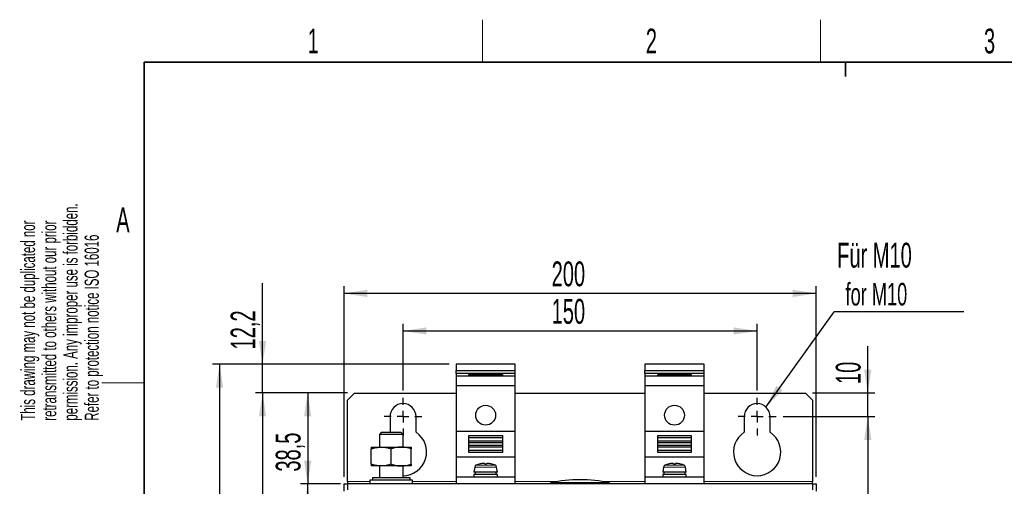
# Model space of a CAD drawing. Header units: millimetres. Extents: x 5 to 418, y 2 to 292.
# Tile 4 of 16: x 8 to 147, y 223 to 288. Entities that reach past the tile are written whole.
import ezdxf

# ---------------------------------------------------------------- set-up
doc = ezdxf.new("R2010")
doc.units = ezdxf.units.MM
doc.layers.add('SLD-0', color=7, linetype='Continuous')
doc.styles.add('SLDTEXTSTYLE0', font='TXT', dxfattribs={"width": 0.605})
doc.dimstyles.new('SLDDIMSTYLE0', dxfattribs={"dimtxt": 3.5, "dimasz": 3.302, "dimexe": 0, "dimexo": 0.0625, "dimgap": 0.875, "dimtad": 1, "dimlfac": 3, "dimrnd": 1e-09, "dimzin": 12, "dimdsep": 46, "dimtxsty": 'SLDTEXTSTYLE0', "dimsah": 1, "dimcen": 0.09, "dimadec": 0, "dimazin": 3, "dimtfac": 1, "dimtmove": 0, "dimatfit": 0, "dimfxl": 1, "dimfrac": 2, "dimtolj": 1, "dimtzin": 12, "dimarcsym": 0})
doc.dimstyles.new('SLDDIMSTYLE1', dxfattribs={"dimtxt": 3.5, "dimasz": 3.302, "dimexe": 0, "dimexo": 0.0625, "dimgap": 0.875, "dimtad": 1, "dimlfac": 3, "dimrnd": 1e-09, "dimzin": 12, "dimdsep": 46, "dimtxsty": 'SLDTEXTSTYLE0', "dimsah": 1, "dimcen": 0.09, "dimadec": 0, "dimazin": 3, "dimtfac": 1, "dimtofl": 0, "dimtmove": 0, "dimatfit": 3, "dimfxl": 1, "dimfrac": 2, "dimtolj": 1, "dimtzin": 12, "dimarcsym": 0})
doc.dimstyles.new('SLDDIMSTYLE2', dxfattribs={"dimtxt": 3.5, "dimasz": 3.302, "dimexe": 0, "dimexo": 0.0625, "dimgap": 0.875, "dimtad": 1, "dimdec": 1, "dimlfac": 3, "dimrnd": 1e-09, "dimzin": 12, "dimdsep": 46, "dimtxsty": 'SLDTEXTSTYLE0', "dimsah": 1, "dimcen": 0.09, "dimadec": 0, "dimazin": 3, "dimtfac": 1, "dimtdec": 1, "dimtofl": 0, "dimtmove": 0, "dimatfit": 3, "dimfxl": 1, "dimfrac": 2, "dimtolj": 1, "dimtzin": 12, "dimarcsym": 0})
doc.dimstyles.new('SLDDIMSTYLE3', dxfattribs={"dimtxt": 3.5, "dimasz": 3.302, "dimexe": 0, "dimexo": 0.0625, "dimgap": 0.875, "dimtad": 1, "dimdec": 1, "dimlfac": 3, "dimrnd": 1e-09, "dimzin": 12, "dimdsep": 46, "dimtxsty": 'SLDTEXTSTYLE0', "dimsah": 1, "dimcen": 0.09, "dimadec": 0, "dimazin": 3, "dimtfac": 1, "dimtdec": 1, "dimtmove": 0, "dimatfit": 0, "dimfxl": 1, "dimfrac": 2, "dimtolj": 1, "dimtzin": 12, "dimarcsym": 0})
doc.dimstyles.new('SLDDIMSTYLE4', dxfattribs={"dimtxt": 0.18, "dimasz": 3.302, "dimexe": 0, "dimexo": 0.0625, "dimgap": 0, "dimtad": 0, "dimtih": 1, "dimtoh": 1, "dimdec": 0, "dimrnd": 1e-09, "dimzin": 0, "dimdsep": 46, "dimtxsty": 'Standard', "dimsah": 1, "dimcen": 0.09, "dimadec": 0, "dimazin": 0, "dimtfac": 3.302, "dimtdec": 0, "dimtofl": 0, "dimtmove": 0, "dimatfit": 3, "dimfxl": 1, "dimfrac": 2, "dimtolj": 1, "dimtzin": 0, "dimarcsym": 0})

# ---------------------------------------------------------------- blocks, each defined once
blk = doc.blocks.new('_D')
at = {"layer": 'SLD-0', "color": 7}
for p, q in [((128.16, 235.82), (128.16, 242.43)), ((120.37, 235.82), (129.16, 235.82)), ((128.16, 232.48), (128.16, 235.82)), ((116.2, 232.48), (129.16, 232.48)), ((128.16, 232.48), (128.16, 226.13))]:
    blk.add_line(p, q, dxfattribs=at)
for points in [[(128.16, 235.82), (128.66, 239.12), (127.65, 239.12)], [(128.16, 232.48), (127.65, 229.18), (128.66, 229.18)]]:
    blk.add_solid(points, dxfattribs=at)
at = {"layer": 'SLD-0', "color": 7, "insert": (123.64, 237.08), "char_height": 3.5, "attachment_point": 1, "rotation": 90, "style": 'SLDTEXTSTYLE0'}
blk.add_mtext('10', dxfattribs=at)
blk = doc.blocks.new('_D_1')
at = {"layer": 'SLD-0', "color": 7}
for p, q in [((116.2, 232.48), (129.16, 232.48)), ((128.16, 232.48), (128.16, 145.82)), ((116.2, 145.82), (129.16, 145.82))]:
    blk.add_line(p, q, dxfattribs=at)
for points in [[(128.16, 232.48), (127.65, 229.18), (128.66, 229.18)], [(128.16, 145.82), (128.66, 149.12), (127.65, 149.12)]]:
    blk.add_solid(points, dxfattribs=at)
at = {"layer": 'SLD-0', "color": 7, "insert": (123.64, 185.14), "char_height": 3.5, "attachment_point": 1, "rotation": 90, "style": 'SLDTEXTSTYLE0'}
blk.add_mtext('260', dxfattribs=at)
blk = doc.blocks.new('_D_2')
at = {"layer": 'SLD-0', "color": 7}
for p, q in [((62.53, 236.15), (62.53, 245.57)), ((112.53, 236.15), (112.53, 245.57)), ((62.53, 244.57), (112.53, 244.57))]:
    blk.add_line(p, q, dxfattribs=at)
for points in [[(62.53, 244.57), (65.84, 244.07), (65.84, 245.08)], [(112.53, 244.57), (109.23, 245.08), (109.23, 244.07)]]:
    blk.add_solid(points, dxfattribs=at)
at = {"layer": 'SLD-0', "color": 7, "insert": (83.52, 249.09), "char_height": 3.5, "attachment_point": 1, "style": 'SLDTEXTSTYLE0'}
blk.add_mtext('150', dxfattribs=at)
blk = doc.blocks.new('_D_3')
at = {"layer": 'SLD-0', "color": 7}
for p, q in [((54.2, 223.98), (54.2, 250.87)), ((120.87, 223.98), (120.87, 250.87)), ((120.87, 249.87), (54.2, 249.87))]:
    blk.add_line(p, q, dxfattribs=at)
for points in [[(54.2, 249.87), (57.5, 249.36), (57.5, 250.38)], [(120.87, 249.87), (117.56, 250.38), (117.56, 249.36)]]:
    blk.add_solid(points, dxfattribs=at)
at = {"layer": 'SLD-0', "color": 7, "insert": (83.52, 254.38), "char_height": 3.5, "attachment_point": 1, "style": 'SLDTEXTSTYLE0'}
blk.add_mtext('200', dxfattribs=at)
blk = doc.blocks.new('_D_4')
at = {"layer": 'SLD-0', "color": 7}
for p, q in [((54.7, 235.82), (48.07, 235.82)), ((49.07, 235.82), (49.07, 222.98)), ((53.7, 222.98), (48.07, 222.98))]:
    blk.add_line(p, q, dxfattribs=at)
for points in [[(49.07, 235.82), (48.56, 232.51), (49.58, 232.51)], [(49.07, 222.98), (49.58, 226.28), (48.56, 226.28)]]:
    blk.add_solid(points, dxfattribs=at)
at = {"layer": 'SLD-0', "color": 7, "insert": (44.56, 224.72), "char_height": 3.5, "attachment_point": 1, "rotation": 90, "style": 'SLDTEXTSTYLE0'}
blk.add_mtext('38,5', dxfattribs=at)
blk = doc.blocks.new('_D_5')
at = {"layer": 'SLD-0', "color": 7}
for p, q in [((53.7, 222.98), (48.07, 222.98)), ((49.07, 149.65), (49.07, 222.98)), ((53.7, 149.65), (48.07, 149.65))]:
    blk.add_line(p, q, dxfattribs=at)
for points in [[(49.07, 222.98), (48.56, 219.68), (49.58, 219.68)], [(49.07, 149.65), (49.58, 152.95), (48.56, 152.95)]]:
    blk.add_solid(points, dxfattribs=at)
at = {"layer": 'SLD-0', "color": 7, "insert": (44.56, 182.3), "char_height": 3.5, "attachment_point": 1, "rotation": 90, "style": 'SLDTEXTSTYLE0'}
blk.add_mtext('220', dxfattribs=at)
blk = doc.blocks.new('_D_6')
at = {"layer": 'SLD-0', "color": 7}
for p, q in [((54.7, 235.82), (41.7, 235.82)), ((42.7, 235.82), (42.7, 142.48)), ((54.7, 142.48), (41.7, 142.48))]:
    blk.add_line(p, q, dxfattribs=at)
for points in [[(42.7, 235.82), (42.19, 232.51), (43.21, 232.51)], [(42.7, 142.48), (43.21, 145.78), (42.19, 145.78)]]:
    blk.add_solid(points, dxfattribs=at)
at = {"layer": 'SLD-0', "color": 7, "insert": (38.19, 185.14), "char_height": 3.5, "attachment_point": 1, "rotation": 90, "style": 'SLDTEXTSTYLE0'}
blk.add_mtext('280', dxfattribs=at)
blk = doc.blocks.new('_D_7')
at = {"layer": 'SLD-0', "color": 7}
for p, q in [((42.7, 239.87), (42.7, 251.32)), ((69.03, 239.87), (41.7, 239.87)), ((42.7, 235.82), (42.7, 239.87)), ((54.7, 235.82), (41.7, 235.82)), ((42.7, 235.82), (42.7, 229.47))]:
    blk.add_line(p, q, dxfattribs=at)
for points in [[(42.7, 239.87), (43.21, 243.17), (42.19, 243.17)], [(42.7, 235.82), (42.19, 232.51), (43.21, 232.51)]]:
    blk.add_solid(points, dxfattribs=at)
at = {"layer": 'SLD-0', "color": 7, "insert": (38.19, 241.96), "char_height": 3.5, "attachment_point": 1, "rotation": 90, "style": 'SLDTEXTSTYLE0'}
blk.add_mtext('12,2', dxfattribs=at)
blk = doc.blocks.new('_D_8')
at = {"layer": 'SLD-0', "color": 7}
for p, q in [((69.03, 239.87), (35.63, 239.87)), ((36.63, 239.87), (36.63, 132.76)), ((69.03, 132.76), (35.63, 132.76))]:
    blk.add_line(p, q, dxfattribs=at)
for points in [[(36.63, 239.87), (36.12, 236.57), (37.14, 236.57)], [(36.63, 132.76), (37.14, 136.06), (36.12, 136.06)]]:
    blk.add_solid(points, dxfattribs=at)
at = {"layer": 'SLD-0', "color": 7, "insert": (32.12, 180.3), "char_height": 3.5, "attachment_point": 1, "rotation": 90, "style": 'SLDTEXTSTYLE0'}
blk.add_mtext('321,3', dxfattribs=at)
blk = doc.blocks.new('SW_NOTE_0')
at = {"layer": 'SLD-0', "color": 0}
blk.add_line((18.31, 0), (0, 0), dxfattribs=at)
at = {"layer": 'SLD-0', "color": 0, "attachment_point": 1, "style": 'SLDTEXTSTYLE0'}
for s, insert, char_height in [('Für M10', (0.44, 9.75), 3.5), ('for M10', (1.63, 4.08), 3.175)]:
    blk.add_mtext(s, dxfattribs=dict(at, insert=insert, char_height=char_height))
blk = doc.blocks.new('SW_CENTERMARKSYMBOL_0')
at = {"layer": 'SLD-0', "color": 0}
for p, q in [((0, 1.67), (0, 2.67)), ((-1.67, 0), (-2.67, 0)), ((0, 0), (-0.83, 0)), ((0, 0), (0, 0.83)), ((0, 0), (0, -0.83)), ((0, 0), (0.83, 0)), ((1.67, 0), (2.67, 0)), ((0, -1.67), (0, -2.67))]:
    blk.add_line(p, q, dxfattribs=at)
blk = doc.blocks.new('SW_CENTERMARKSYMBOL_1')
at = {"layer": 'SLD-0', "color": 0}
for p, q in [((0, 1.67), (0, 2.67)), ((-1.67, 0), (-2.67, 0)), ((0, 0), (-0.83, 0)), ((0, 0), (0, 0.83)), ((0, 0), (0, -0.83)), ((0, 0), (0.83, 0)), ((1.67, 0), (2.67, 0)), ((0, -1.67), (0, -2.67))]:
    blk.add_line(p, q, dxfattribs=at)

msp = doc.modelspace()

# ---------------------------------------------------------------- linework, layer by layer
at = {"color": 7, "linetype": 'Continuous', "lineweight": 25}
for p, q in [((78.3668, 239.8705), (70.0334, 239.8705)), ((70.0334, 239.8705), (70.0334, 238.9708)), ((78.3668, 238.9708), (78.3668, 239.8705)), ((105.0334, 239.8705), (96.7001, 239.8705)), ((96.7001, 239.8705), (96.7001, 238.9708)), ((105.0334, 238.9708), (105.0334, 239.8705)), ((70.0334, 238.9708), (78.3668, 238.9708)), ((70.0334, 238.5469), (70.0334, 238.9708)), ((78.3668, 238.5469), (70.0334, 238.5469)), ((70.0334, 238.5469), (70.0334, 238.2084)), ((78.3668, 238.2084), (70.0334, 238.2084)), ((70.0334, 238.2084), (70.0334, 236.8152)), ((71.8334, 238.2084), (71.8334, 238.4124)), ((71.8334, 238.4124), (76.5668, 238.4124)), ((76.5668, 238.4124), (76.5668, 238.2084)), ((78.3668, 238.5469), (78.3668, 238.9708)), ((78.3668, 238.2084), (78.3668, 238.5469)), ((78.3668, 236.8152), (78.3668, 238.2084)), ((96.7001, 238.9708), (105.0334, 238.9708)), ((96.7001, 238.5469), (96.7001, 238.9708)), ((105.0334, 238.5469), (96.7001, 238.5469)), ((96.7001, 238.5469), (96.7001, 238.2084)), ((105.0334, 238.2084), (96.7001, 238.2084)), ((96.7001, 238.2084), (96.7001, 236.8152)), ((98.5001, 238.2084), (98.5001, 238.4124)), ((98.5001, 238.4124), (103.2334, 238.4124)), ((103.2334, 238.4124), (103.2334, 238.2084)), ((105.0334, 238.5469), (105.0334, 238.9708)), ((105.0334, 238.2084), (105.0334, 238.5469)), ((105.0334, 236.8152), (105.0334, 238.2084)), ((78.3668, 236.8152), (70.0334, 236.8152)), ((70.0334, 236.8152), (70.0334, 230.4485)), ((78.3668, 230.4485), (78.3668, 236.8152)), ((105.0334, 236.8152), (96.7001, 236.8152)), ((96.7001, 236.8152), (96.7001, 230.4485)), ((105.0334, 230.4485), (105.0334, 236.8152)), ((55.7001, 235.8152), (54.7001, 234.8152)), ((55.7001, 235.8152), (70.0334, 235.8152)), ((78.3668, 235.8152), (96.7001, 235.8152)), ((105.0334, 235.8152), (119.3668, 235.8152)), ((120.3668, 234.8152), (119.3668, 235.8152)), ((54.7001, 223.3152), (54.7001, 234.8152)), ((120.3668, 234.8152), (120.3668, 223.3152)), ((60.7001, 232.4819), (60.7001, 230.2657)), ((64.3668, 230.2657), (64.3668, 232.4819)), ((110.7001, 232.4819), (110.7001, 230.2657)), ((114.3668, 230.2657), (114.3668, 232.4819)), ((59.4668, 230.2452), (59.2001, 229.9785)), ((59.2001, 229.9785), (59.2001, 228.1819)), ((62.5334, 229.9785), (59.2001, 229.9785)), ((62.2668, 230.2452), (59.4668, 230.2452)), ((62.5334, 229.9785), (62.2668, 230.2452)), ((62.5334, 228.1819), (62.5334, 229.9785)), ((70.0334, 230.4485), (78.3668, 230.4485)), ((70.0334, 230.4485), (70.0334, 226.7819)), ((71.8334, 229.8017), (76.5668, 229.8017)), ((71.8334, 227.4286), (71.8334, 229.8017)), ((71.8334, 229.5235), (76.5668, 229.5235)), ((76.5668, 229.8017), (76.5668, 227.4286)), ((78.3668, 226.7819), (78.3668, 230.4485)), ((96.7001, 230.4485), (105.0334, 230.4485)), ((96.7001, 230.4485), (96.7001, 226.7819)), ((98.5001, 229.8017), (103.2334, 229.8017)), ((98.5001, 227.4286), (98.5001, 229.8017)), ((98.5001, 229.5235), (103.2334, 229.5235)), ((103.2334, 229.8017), (103.2334, 227.4286)), ((105.0334, 226.7819), (105.0334, 230.4485)), ((58.0334, 228.1819), (59.4501, 228.1819)), ((59.4501, 228.1819), (62.2834, 228.1819)), ((62.2834, 228.1819), (63.7001, 228.1819)), ((76.5668, 229.0152), (71.8334, 229.0152)), ((71.8334, 228.8152), (76.5668, 228.8152)), ((76.5668, 228.4152), (71.8334, 228.4152)), ((71.8334, 228.2152), (76.5668, 228.2152)), ((103.2334, 229.0152), (98.5001, 229.0152)), ((98.5001, 228.8152), (103.2334, 228.8152)), ((103.2334, 228.4152), (98.5001, 228.4152)), ((98.5001, 228.2152), (103.2334, 228.2152)), ((58.0334, 225.7683), (58.0334, 227.9288)), ((60.8668, 225.7683), (60.8668, 227.9288)), ((63.7001, 225.7683), (63.7001, 227.9288)), ((78.3668, 226.7819), (70.0334, 226.7819)), ((70.0334, 226.7819), (70.0334, 223.9819)), ((76.5668, 227.7069), (71.8334, 227.7069)), ((76.5668, 227.4286), (71.8334, 227.4286)), ((78.3668, 223.9819), (78.3668, 226.7819)), ((105.0334, 226.7819), (96.7001, 226.7819)), ((96.7001, 226.7819), (96.7001, 223.9819)), ((103.2334, 227.7069), (98.5001, 227.7069)), ((103.2334, 227.4286), (98.5001, 227.4286)), ((105.0334, 223.9819), (105.0334, 226.7819)), ((59.4501, 225.5152), (58.0334, 225.5152)), ((59.2001, 225.5152), (59.2001, 223.8485)), ((62.2834, 225.5152), (59.4501, 225.5152)), ((63.7001, 225.5152), (62.2834, 225.5152)), ((62.5334, 223.8485), (62.5334, 225.5152)), ((72.6634, 225.3689), (72.5334, 224.6319)), ((73.3055, 225.7737), (73.305, 225.7761)), ((74.0721, 225.7737), (74.0547, 225.8727)), ((74.3456, 225.8727), (74.3281, 225.7737)), ((75.0952, 225.7761), (75.0948, 225.7737)), ((75.8668, 224.6319), (75.7368, 225.3689)), ((99.3301, 225.3689), (99.2001, 224.6319)), ((99.9721, 225.7737), (99.9717, 225.7761)), ((100.7388, 225.7737), (100.7213, 225.8727)), ((101.0122, 225.8727), (100.9948, 225.7737)), ((101.7619, 225.7761), (101.7614, 225.7737)), ((102.5334, 224.6319), (102.4035, 225.3689)), ((58.2001, 223.8485), (58.2001, 223.5152)), ((60.8668, 223.8485), (58.2001, 223.8485)), ((63.5334, 223.8485), (60.8668, 223.8485)), ((63.5334, 223.5152), (63.5334, 223.8485)), ((70.0334, 223.9819), (78.3668, 223.9819)), ((70.0334, 223.9819), (70.0334, 222.9819)), ((75.8668, 224.6319), (72.5334, 224.6319)), ((72.5334, 224.3152), (72.5334, 223.9819)), ((75.8668, 224.3152), (72.5334, 224.3152)), ((72.7001, 224.6319), (72.7001, 224.3152)), ((75.7001, 224.3152), (75.7001, 224.6319)), ((75.8668, 223.9819), (75.8668, 224.3152)), ((78.3668, 222.9819), (78.3668, 223.9819)), ((96.7001, 223.9819), (105.0334, 223.9819)), ((96.7001, 223.9819), (96.7001, 222.9819)), ((102.5334, 224.6319), (99.2001, 224.6319)), ((99.2001, 224.3152), (99.2001, 223.9819)), ((102.5334, 224.3152), (99.2001, 224.3152)), ((99.3668, 224.6319), (99.3668, 224.3152)), ((102.3668, 224.3152), (102.3668, 224.6319)), ((102.5334, 223.9819), (102.5334, 224.3152)), ((105.0334, 222.9819), (105.0334, 223.9819)), ((54.2001, 222.9819), (54.7001, 222.9819)), ((54.2001, 221.9819), (54.2001, 222.9819)), ((54.7001, 223.3152), (54.7001, 222.9819)), ((120.3668, 222.9819), (54.7001, 222.9819)), ((54.7001, 222.9819), (54.7001, 222.1485)), ((57.8668, 223.5152), (57.8668, 222.9819)), ((63.8668, 223.5152), (57.8668, 223.5152)), ((63.8668, 222.9819), (63.8668, 223.5152)), ((83.3668, 223.1152), (83.3668, 222.9819)), ((91.7001, 223.1152), (83.3668, 223.1152)), ((91.7001, 222.9819), (91.7001, 223.1152)), ((120.3668, 222.9819), (120.3668, 223.3152)), ((120.3668, 222.9819), (120.8668, 222.9819)), ((120.3668, 222.9819), (120.3668, 222.1485)), ((120.8668, 222.9819), (120.8668, 221.9819))]:
    msp.add_line(p, q, dxfattribs=at)
at = {"color": 7, "linetype": 'Continuous', "lineweight": 18}
for p, q in [((76.5668, 229.5283), (71.8334, 229.5283)), ((103.2334, 229.5283), (98.5001, 229.5283)), ((71.8334, 227.7021), (76.5668, 227.7021)), ((98.5001, 227.7021), (103.2334, 227.7021)), ((75.7368, 225.3689), (72.6634, 225.3689)), ((72.8574, 225.6161), (75.5428, 225.6161)), ((102.4035, 225.3689), (99.3301, 225.3689)), ((99.5241, 225.6161), (102.2095, 225.6161)), ((57.8668, 223.3152), (54.7001, 223.3152)), ((70.0334, 223.3152), (63.8668, 223.3152)), ((84.3753, 223.3152), (78.3668, 223.3152)), ((96.7001, 223.3152), (90.6916, 223.3152)), ((120.3668, 223.3152), (105.0334, 223.3152))]:
    msp.add_line(p, q, dxfattribs=at)
at = {"color": 7, "linetype": 'Continuous', "lineweight": 25}
for centre in [(74.2001, 232.6819), (100.8668, 232.6819)]:
    msp.add_circle(centre, 1.4, dxfattribs=at)
for centre, radius, start, end in [((62.5334, 232.4819), 1.8333, 0, 180), ((112.5334, 232.4819), 1.8333, 0, 180), ((62.5334, 227.4819), 3.3333, 270, 56.632987), ((112.5334, 227.4819), 3.3333, 123.367013, 56.632987), ((72.9917, 225.311), 0.3333, 113.754023, 170), ((74.2001, 222.5652), 3.3333, 105.576457, 113.754023), ((74.1994, 222.5447), 3.3504, 96.630072, 105.474848), ((74.0437, 223.3515), 2.5318, 91.745752, 95.237104), ((73.9198, 225.0256), 0.8578, 80.954421, 86.876592), ((74.2001, 222.4074), 3.3687, 87.822674, 92.177326), ((74.4804, 225.0256), 0.8578, 93.123408, 99.045579), ((74.3566, 223.3515), 2.5318, 84.762896, 88.254248), ((74.2008, 222.5447), 3.3504, 74.525152, 83.369928), ((74.2001, 222.5652), 3.3333, 66.245977, 74.423543), ((75.4085, 225.311), 0.3333, 10, 66.245977), ((99.6583, 225.311), 0.3333, 113.754023, 170), ((100.8668, 222.5652), 3.3333, 105.576457, 113.754023), ((100.8661, 222.5447), 3.3504, 96.630072, 105.474848), ((100.7103, 223.3515), 2.5318, 91.745752, 95.237104), ((100.5865, 225.0256), 0.8578, 80.954421, 86.876592), ((100.8668, 222.4074), 3.3687, 87.822674, 92.177326), ((101.1471, 225.0256), 0.8578, 93.123408, 99.045579), ((101.0232, 223.3515), 2.5318, 84.762896, 88.254248), ((100.8675, 222.5447), 3.3504, 74.525152, 83.369928), ((100.8668, 222.5652), 3.3333, 66.245977, 74.423543), ((102.0752, 225.311), 0.3333, 10, 66.245977), ((87.5334, 204.7473), 18.8345, 77.219009, 102.780991)]:
    msp.add_arc(centre, radius, start, end, dxfattribs=at)
for points, knots in [([(58.0334, 227.9288), (58.2635, 227.9995), (58.7279, 228.1423), (59.2079, 228.1686), (59.4501, 228.1819)], [0, 0, 0, 0, 0.49545796, 1, 1, 1, 1]), ([(58.0334, 228.1819), (58.0334, 228.1787), (58.0334, 228.1659), (58.0334, 228.0307), (58.0334, 227.9288)], [0, 0, 0, 0, 0.24657943, 1, 1, 1, 1]), ([(59.4501, 228.1819), (59.4837, 228.1816), (59.738, 228.1793), (60.2174, 228.124), (60.649, 227.9943), (60.8668, 227.9288)], [0, 0, 0, 0, 0.07008803, 0.5307834, 1, 1, 1, 1]), ([(62.2834, 228.1819), (62.2499, 228.1816), (61.9956, 228.1793), (61.5161, 228.124), (61.0845, 227.9943), (60.8668, 227.9288)], [0, 0, 0, 0, 0.070088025, 0.530783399, 1, 1, 1, 1]), ([(63.7001, 227.9288), (63.47, 227.9995), (63.0057, 228.1423), (62.5256, 228.1686), (62.2834, 228.1819)], [0, 0, 0, 0, 0.495457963, 1, 1, 1, 1]), ([(63.7001, 228.1819), (63.7001, 228.1787), (63.7001, 228.1659), (63.7001, 228.0307), (63.7001, 227.9288)], [0, 0, 0, 0, 0.24657943, 1, 1, 1, 1]), ([(59.4501, 225.5152), (59.4165, 225.5155), (59.1622, 225.5178), (58.6828, 225.573), (58.2512, 225.7028), (58.0334, 225.7683)], [0, 0, 0, 0, 0.07008803, 0.5307834, 1, 1, 1, 1]), ([(58.0334, 225.7683), (58.0334, 225.6664), (58.0334, 225.5312), (58.0334, 225.5184), (58.0334, 225.5152)], [0, 0, 0, 0, 0.75342057, 1, 1, 1, 1]), ([(60.8668, 225.7683), (60.6367, 225.6975), (60.1723, 225.5548), (59.6923, 225.5285), (59.4501, 225.5152)], [0, 0, 0, 0, 0.49545796, 1, 1, 1, 1]), ([(60.8668, 225.7683), (61.0968, 225.6975), (61.5612, 225.5548), (62.0412, 225.5285), (62.2834, 225.5152)], [0, 0, 0, 0, 0.49545796, 1, 1, 1, 1]), ([(62.2834, 225.5152), (62.317, 225.5155), (62.5713, 225.5178), (63.0508, 225.573), (63.4823, 225.7028), (63.7001, 225.7683)], [0, 0, 0, 0, 0.07008803, 0.5307834, 1, 1, 1, 1]), ([(63.7001, 225.7683), (63.7001, 225.6664), (63.7001, 225.5312), (63.7001, 225.5184), (63.7001, 225.5152)], [0, 0, 0, 0, 0.75342057, 1, 1, 1, 1])]:
    msp.add_open_spline(points, degree=3, knots=knots, dxfattribs=at)
at = {"layer": 'SLD-0', "lineweight": 18}
for p, q in [((73.75, 282.5), (73.75, 288.5)), ((121.5, 282.5), (121.5, 288.5)), ((20, 237.25), (26, 237.25))]:
    msp.add_line(p, q, dxfattribs=at)
at = {"layer": 'SLD-0', "lineweight": 35}
for p, q in [((408, 282.5), (26, 282.5)), ((26, 282.5), (26, 12))]:
    msp.add_line(p, q, dxfattribs=at)
at = {"layer": 'SLD-0'}
for p, q in [((125, 280.5), (125, 282.5)), ((125, 282.5), (125, 280.5))]:
    msp.add_line(p, q, dxfattribs=at)

# ---------------------------------------------------------------- block references
at = {"layer": 'SLD-0', "color": 7}
for name, p in [('SW_NOTE_0', (123.3896, 247.2686)), ('SW_CENTERMARKSYMBOL_0', (62.5334, 232.4819)), ('SW_CENTERMARKSYMBOL_1', (112.5334, 232.4819))]:
    msp.add_blockref(name, p, dxfattribs=at)

# ---------------------------------------------------------------- texts
at = {"layer": 'SLD-0', "char_height": 3.5, "attachment_point": 2, "style": 'SLDTEXTSTYLE0'}
for s, insert in [('1', (49.8527, 287.243)), ('2', (97.6027, 287.243)), ('3', (145.3527, 287.243)), ('A', (22.9816, 262.0011))]:
    msp.add_mtext(s, dxfattribs=dict(at, insert=insert))
at = {"layer": 'SLD-0', "char_height": 2, "attachment_point": 1, "rotation": 90, "style": 'SLDTEXTSTYLE0'}
for s, insert in [('permission. Any improper use is forbidden.', (14.5783, 231.9088)), ('retransmitted to others without our prior', (11.5783, 231.9088)), ('This drawing may not be duplicated nor', (8.5783, 231.9088)), ('Refer to protection notice ISO 16016', (17.5783, 231.9088))]:
    msp.add_mtext(s, dxfattribs=dict(at, insert=insert))

# ---------------------------------------------------------------- dimensions: what is measured, and where the dimension line sits
at = {"layer": 'SLD-0', "color": 7}
for base, p1, p2, picture, middle in [((54.2001, 249.8705), (120.8668, 222.9819), (54.2001, 222.9819), '_D_3', (87.5334, 249.8705)), ((112.5334, 244.5741), (62.5334, 235.1485), (112.5334, 235.1485), '_D_2', (87.5334, 244.5741))]:
    dim = msp.add_linear_dim(base=base, p1=p1, p2=p2, dimstyle='SLDDIMSTYLE1', dxfattribs=at)
    dim.commit()
    dim.dimension.update_dxf_attribs({"geometry": picture, "text_midpoint": middle, "dimtype": 160})
for base, p1, p2, dimstyle, picture, middle in [((42.7022, 239.8705), (55.7001, 235.8152), (70.0334, 239.8705), 'SLDDIMSTYLE3', '_D_7', (42.7022, 246.6408)), ((128.1556, 235.8152), (115.2001, 232.4819), (119.3668, 235.8152), 'SLDDIMSTYLE0', '_D', (128.1556, 239.7549)), ((36.6272, 132.7599), (70.0334, 239.8705), (70.0334, 132.7599), 'SLDDIMSTYLE2', '_D_8', (36.6272, 186.3152)), ((42.7022, 142.4819), (55.7001, 235.8152), (55.7001, 142.4819), 'SLDDIMSTYLE1', '_D_6', (42.7022, 189.1485)), ((49.0725, 222.9819), (55.7001, 235.8152), (54.7001, 222.9819), 'SLDDIMSTYLE2', '_D_4', (49.0725, 229.3985)), ((128.1556, 145.8152), (115.2001, 232.4819), (115.2001, 145.8152), 'SLDDIMSTYLE1', '_D_1', (128.1556, 189.1485)), ((49.0725, 222.9819), (54.7001, 149.6485), (54.7001, 222.9819), 'SLDDIMSTYLE1', '_D_5', (49.0725, 186.3152))]:
    dim = msp.add_linear_dim(base=base, p1=p1, p2=p2, angle=90, dimstyle=dimstyle, dxfattribs=at)
    dim.commit()
    dim.dimension.update_dxf_attribs({"geometry": picture, "text_midpoint": middle, "dimtype": 160})

# ---------------------------------------------------------------- leaders
msp.add_leader([(113.7775, 233.8285), (123.3896, 247.2686)], dimstyle='SLDDIMSTYLE4', dxfattribs=at)

doc.saveas('drawing.dxf')
